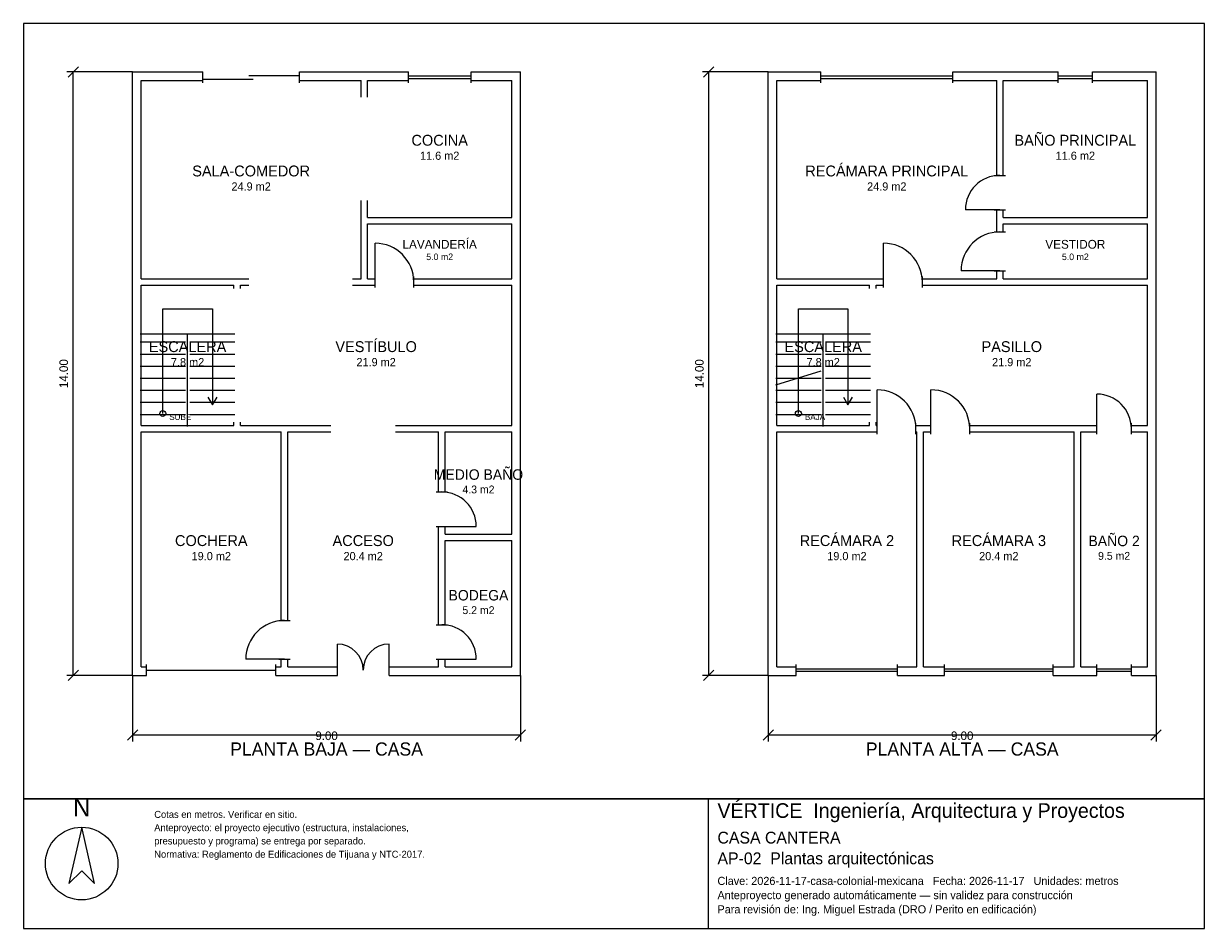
# Model space of a CAD drawing. Header units: metres. Extents: x -2.7 to 24.7, y -6 to 15.
import ezdxf
from ezdxf.enums import TextEntityAlignment as Align

# ---------------------------------------------------------------- set-up
doc = ezdxf.new("R2010")
doc.units = ezdxf.units.M
doc.header["$LTSCALE"] = 0.5
for name, color, linetype in [('A-AREA', 252, 'CONTINUOUS'), ('A-ESCALERA', 6, 'CONTINUOUS'), ('A-MUROS', 7, 'CONTINUOUS'), ('A-PUERTAS', 2, 'CONTINUOUS'), ('A-TEXTO', 3, 'CONTINUOUS'), ('A-VANOS', 4, 'CONTINUOUS'), ('COTAS', 8, 'CONTINUOUS'), ('LAMINA', 9, 'CONTINUOUS'), ('T-TITULO', 3, 'CONTINUOUS')]:
    doc.layers.add(name, color=color, linetype=linetype)
doc.styles.get("Standard").update_dxf_attribs({"font": 'txt', "width": 0.9})

msp = doc.modelspace()

# ---------------------------------------------------------------- linework, layer by layer
at = {"layer": 'A-ESCALERA'}
for p, q in [((0.05, 7.8), (2.25, 7.8)), ((1.15, 5.65), (1.15, 7.8)), ((14.8, 7.8), (17, 7.8)), ((15.9, 5.65), (15.9, 7.8)), ((0.05, 7.61), (1.1, 7.61)), ((1.2, 7.61), (2.25, 7.61)), ((14.8, 7.61), (15.85, 7.61)), ((15.95, 7.61), (17, 7.61)), ((0.05, 7.33), (1.1, 7.33)), ((1.2, 7.33), (2.25, 7.33)), ((14.8, 7.33), (15.85, 7.33)), ((15.95, 7.33), (17, 7.33)), ((0.05, 7.05), (1.1, 7.05)), ((1.2, 7.05), (2.25, 7.05)), ((14.8, 7.05), (15.85, 7.05)), ((14.8, 6.6175), (15.85, 6.94)), ((15.95, 7.05), (17, 7.05)), ((0.05, 6.77), (1.1, 6.77)), ((1.2, 6.77), (2.25, 6.77)), ((14.8, 6.77), (15.85, 6.77)), ((15.95, 6.77), (17, 6.77)), ((0.05, 6.49), (1.1, 6.49)), ((1.2, 6.49), (2.25, 6.49)), ((14.8, 6.49), (15.85, 6.49)), ((15.95, 6.49), (17, 6.49)), ((0.05, 6.21), (1.1, 6.21)), ((1.2, 6.21), (2.25, 6.21)), ((14.8, 6.21), (15.85, 6.21)), ((15.95, 6.21), (17, 6.21)), ((0.05, 5.93), (1.1, 5.93)), ((1.2, 5.93), (2.25, 5.93)), ((14.8, 5.93), (15.85, 5.93)), ((15.95, 5.93), (17, 5.93))]:
    msp.add_line(p, q, dxfattribs=at)
for points in [[(0.575, 5.95), (0.575, 8.375), (1.725, 8.375), (1.725, 6.15)], [(15.325, 5.95), (15.325, 8.375), (16.475, 8.375), (16.475, 6.15)], [(1.617, 6.33), (1.725, 6.15), (1.833, 6.33)], [(16.367, 6.33), (16.475, 6.15), (16.583, 6.33)]]:
    msp.add_lwpolyline(points, dxfattribs=at)
for centre in [(0.575, 5.95), (15.325, 5.95)]:
    msp.add_circle(centre, 0.07, dxfattribs=at)
at = {"layer": 'A-MUROS'}
for p, q in [((-0.125, 13.875), (1.5, 13.875)), ((-0.125, -0.125), (-0.125, 13.875)), ((1.5, 13.62), (1.5, 13.88)), ((3.75, 13.62), (3.75, 13.88)), ((3.75, 13.875), (6.273, 13.875)), ((6.273, 13.62), (6.273, 13.88)), ((7.727, 13.62), (7.727, 13.88)), ((7.727, 13.875), (8.875, 13.875)), ((8.875, -0.125), (8.875, 13.875)), ((14.625, 13.875), (15.845, 13.875)), ((14.625, -0.125), (14.625, 13.875)), ((15.845, 13.62), (15.845, 13.88)), ((18.905, 13.62), (18.905, 13.88)), ((18.905, 13.875), (21.35, 13.875)), ((21.35, 13.62), (21.35, 13.88)), ((22.15, 13.62), (22.15, 13.88)), ((22.15, 13.875), (23.625, 13.875)), ((23.625, -0.125), (23.625, 13.875)), ((0.075, 13.675), (1.5, 13.675)), ((0.075, 9.075), (0.075, 13.675)), ((3.75, 13.675), (5.175, 13.675)), ((5.175, 13.287), (5.175, 13.675)), ((5.325, 13.675), (6.273, 13.675)), ((5.325, 13.287), (5.325, 13.675)), ((7.727, 13.675), (8.675, 13.675)), ((8.675, 10.5), (8.675, 13.675)), ((14.825, 13.675), (15.845, 13.675)), ((14.825, 9.075), (14.825, 13.675)), ((18.905, 13.675), (19.925, 13.675)), ((19.925, 11.475), (19.925, 13.675)), ((20.075, 13.675), (21.35, 13.675)), ((20.075, 11.475), (20.075, 13.675)), ((22.15, 13.675), (23.425, 13.675)), ((23.425, 10.5), (23.425, 13.675)), ((19.87, 11.475), (20.13, 11.475)), ((5.175, 9.075), (5.175, 10.888)), ((5.325, 10.5), (5.325, 10.888)), ((5.325, 10.5), (8.675, 10.5)), ((19.87, 10.675), (20.13, 10.675)), ((19.925, 10.163), (19.925, 10.675)), ((20.075, 10.5), (20.075, 10.675)), ((20.075, 10.5), (23.425, 10.5)), ((5.325, 10.35), (8.675, 10.35)), ((5.325, 9.075), (5.325, 10.35)), ((8.675, 9.075), (8.675, 10.35)), ((19.87, 10.163), (20.13, 10.163)), ((20.075, 10.35), (23.425, 10.35)), ((20.075, 10.163), (20.075, 10.35)), ((23.425, 9.075), (23.425, 10.35)), ((0.075, 9.075), (2.575, 9.075)), ((4.975, 9.075), (5.175, 9.075)), ((5.325, 9.075), (5.5, 9.075)), ((5.5, 8.87), (5.5, 9.13)), ((6.4, 8.87), (6.4, 9.13)), ((6.4, 9.075), (8.675, 9.075)), ((14.825, 9.075), (17.3, 9.075)), ((17.3, 8.87), (17.3, 9.13)), ((18.2, 8.87), (18.2, 9.13)), ((18.2, 9.075), (19.925, 9.075)), ((19.87, 9.263), (20.13, 9.263)), ((19.925, 9.075), (19.925, 9.263)), ((20.075, 9.075), (20.075, 9.263)), ((20.075, 9.075), (23.425, 9.075)), ((0.075, 8.925), (2.225, 8.925)), ((0.075, 5.675), (0.075, 8.925)), ((2.225, 8.85), (2.225, 8.925)), ((2.375, 8.925), (2.575, 8.925)), ((2.375, 8.85), (2.375, 8.925)), ((4.975, 8.925), (5.5, 8.925)), ((6.4, 8.925), (8.675, 8.925)), ((8.675, 5.675), (8.675, 8.925)), ((14.825, 8.925), (16.975, 8.925)), ((14.825, 5.675), (14.825, 8.925)), ((16.975, 8.85), (16.975, 8.925)), ((17.125, 8.925), (17.3, 8.925)), ((17.125, 8.85), (17.125, 8.925)), ((18.2, 8.925), (23.425, 8.925)), ((23.425, 5.675), (23.425, 8.925)), ((0.075, 5.675), (2.225, 5.675)), ((0.075, 5.525), (3.325, 5.525)), ((0.075, 0.075), (0.075, 5.525)), ((2.225, 5.675), (2.225, 5.75)), ((2.375, 5.675), (2.375, 5.75)), ((2.375, 5.675), (4.475, 5.675)), ((3.325, 1.15), (3.325, 5.525)), ((3.475, 5.525), (4.475, 5.525)), ((3.475, 1.15), (3.475, 5.525)), ((5.975, 5.675), (8.675, 5.675)), ((5.975, 5.525), (6.975, 5.525)), ((6.975, 4.13), (6.975, 5.525)), ((7.125, 5.525), (8.675, 5.525)), ((7.125, 4.13), (7.125, 5.525)), ((8.675, 3.155), (8.675, 5.525)), ((14.825, 5.675), (16.975, 5.675)), ((14.825, 5.525), (17.15, 5.525)), ((14.825, 0.075), (14.825, 5.525)), ((16.975, 5.675), (16.975, 5.75)), ((17.125, 5.675), (17.125, 5.75)), ((17.125, 5.675), (17.15, 5.675)), ((17.15, 5.47), (17.15, 5.73)), ((18.05, 5.47), (18.05, 5.73)), ((18.05, 5.675), (18.4, 5.675)), ((18.05, 5.525), (18.075, 5.525)), ((18.075, 0.075), (18.075, 5.525)), ((18.225, 5.525), (18.4, 5.525)), ((18.225, 0.075), (18.225, 5.525)), ((18.4, 5.47), (18.4, 5.73)), ((19.3, 5.47), (19.3, 5.73)), ((19.3, 5.675), (22.25, 5.675)), ((19.3, 5.525), (21.725, 5.525)), ((21.725, 0.075), (21.725, 5.525)), ((21.875, 5.525), (22.25, 5.525)), ((21.875, 0.075), (21.875, 5.525)), ((22.25, 5.47), (22.25, 5.73)), ((23.05, 5.47), (23.05, 5.73)), ((23.05, 5.675), (23.425, 5.675)), ((23.05, 5.525), (23.425, 5.525)), ((23.425, 0.075), (23.425, 5.525)), ((6.92, 4.13), (7.18, 4.13)), ((6.92, 3.33), (7.18, 3.33)), ((6.975, 1.05), (6.975, 3.33)), ((7.125, 3.155), (7.125, 3.33)), ((7.125, 3.155), (8.675, 3.155)), ((7.125, 3.005), (8.675, 3.005)), ((7.125, 1.05), (7.125, 3.005)), ((8.675, 0.075), (8.675, 3.005)), ((3.27, 1.15), (3.53, 1.15)), ((6.92, 1.05), (7.18, 1.05)), ((0.075, 0.075), (0.2, 0.075)), ((0.2, -0.13), (0.2, 0.13)), ((3.2, -0.13), (3.2, 0.13)), ((3.2, 0.075), (3.325, 0.075)), ((3.27, 0.25), (3.53, 0.25)), ((3.325, 0.075), (3.325, 0.25)), ((3.475, 0.075), (3.475, 0.25)), ((3.475, 0.075), (4.625, 0.075)), ((4.625, -0.13), (4.625, 0.13)), ((5.825, -0.13), (5.825, 0.13)), ((5.825, 0.075), (6.975, 0.075)), ((6.92, 0.25), (7.18, 0.25)), ((6.975, 0.075), (6.975, 0.25)), ((7.125, 0.075), (7.125, 0.25)), ((7.125, 0.075), (8.675, 0.075)), ((14.825, 0.075), (15.276, 0.075)), ((15.276, -0.13), (15.276, 0.13)), ((17.624, -0.13), (17.624, 0.13)), ((17.624, 0.075), (18.075, 0.075)), ((18.225, 0.075), (18.717, 0.075)), ((18.717, -0.13), (18.717, 0.13)), ((21.233, -0.13), (21.233, 0.13)), ((21.233, 0.075), (21.725, 0.075)), ((21.875, 0.075), (22.25, 0.075)), ((22.25, -0.13), (22.25, 0.13)), ((23.05, -0.13), (23.05, 0.13)), ((23.05, 0.075), (23.425, 0.075)), ((-0.125, -0.125), (0.2, -0.125)), ((3.2, -0.125), (4.625, -0.125)), ((5.825, -0.125), (8.875, -0.125)), ((14.625, -0.125), (15.276, -0.125)), ((17.624, -0.125), (18.717, -0.125)), ((21.233, -0.125), (22.25, -0.125)), ((23.05, -0.125), (23.625, -0.125))]:
    msp.add_line(p, q, dxfattribs=at)
at = {"layer": 'A-PUERTAS'}
for p, q in [((20, 10.675), (19.2, 10.675)), ((5.5, 9), (5.5, 9.9)), ((17.3, 9), (17.3, 9.9)), ((20, 9.263), (19.1, 9.263)), ((17.15, 5.6), (17.15, 6.5)), ((18.4, 5.6), (18.4, 6.5)), ((22.25, 5.6), (22.25, 6.4)), ((7.05, 3.33), (7.85, 3.33)), ((4.625, 0), (4.625, 0.6)), ((5.825, 0), (5.825, 0.6)), ((3.4, 0.25), (2.5, 0.25)), ((7.05, 0.25), (7.85, 0.25))]:
    msp.add_line(p, q, dxfattribs=at)
for centre, radius, start, end in [((20, 10.675), 0.8, 90, 180), ((20, 9.263), 0.9, 90, 180), ((5.5, 9), 0.9, 0, 90), ((17.3, 9), 0.9, 0, 90), ((17.15, 5.6), 0.9, 0, 90), ((18.4, 5.6), 0.9, 0, 90), ((22.25, 5.6), 0.8, 0, 90), ((7.05, 3.33), 0.8, 0, 90), ((3.4, 0.25), 0.9, 90, 180), ((7.05, 0.25), 0.8, 0, 90), ((4.625, 0), 0.6, 0, 90), ((5.825, 0), 0.6, 90, 180)]:
    msp.add_arc(centre, radius, start, end, dxfattribs=at)
at = {"layer": 'A-VANOS'}
for p, q in [((1.5, 13.71), (2.675, 13.71)), ((2.575, 13.79), (3.75, 13.79)), ((6.273, 13.78), (7.727, 13.78)), ((6.273, 13.72), (7.727, 13.72)), ((15.845, 13.78), (18.905, 13.78)), ((15.845, 13.72), (18.905, 13.72)), ((21.35, 13.78), (22.15, 13.78)), ((21.35, 13.72), (22.15, 13.72)), ((0.2, 0), (3.2, 0)), ((15.276, 0.03), (17.624, 0.03)), ((18.717, 0.03), (21.233, 0.03)), ((22.25, 0.03), (23.05, 0.03)), ((15.276, -0.03), (17.624, -0.03)), ((18.717, -0.03), (21.233, -0.03)), ((22.25, -0.03), (23.05, -0.03))]:
    msp.add_line(p, q, dxfattribs=at)
at = {"layer": 'COTAS'}
for p, q in [((-1.625, 13.755), (-1.385, 13.995)), ((13.125, 13.755), (13.365, 13.995)), ((-0.125, 13.875), (-1.655, 13.875)), ((-1.505, -0.125), (-1.505, 13.875)), ((14.625, 13.875), (13.095, 13.875)), ((13.245, -0.125), (13.245, 13.875)), ((-0.125, -0.125), (-1.655, -0.125)), ((-1.625, -0.245), (-1.385, -0.005)), ((-0.125, -0.125), (-0.125, -1.655)), ((8.875, -0.125), (8.875, -1.655)), ((14.625, -0.125), (13.095, -0.125)), ((13.125, -0.245), (13.365, -0.005)), ((14.625, -0.125), (14.625, -1.655)), ((23.625, -0.125), (23.625, -1.655)), ((-0.245, -1.625), (-0.005, -1.385)), ((-0.125, -1.505), (8.875, -1.505)), ((8.755, -1.625), (8.995, -1.385)), ((14.505, -1.625), (14.745, -1.385)), ((14.625, -1.505), (23.625, -1.505)), ((23.505, -1.625), (23.745, -1.385))]:
    msp.add_line(p, q, dxfattribs=at)
at = {"layer": 'LAMINA'}
msp.add_line((13.237, -5.9939), (13.237, -2.9861), dxfattribs=at)
for points in [[(-2.655, -2.9861), (24.745, -2.9861), (24.745, 14.995), (-2.655, 14.995)], [(-2.655, -5.9939), (24.745, -5.9939), (24.745, -2.9861), (-2.655, -2.9861)], [(-1.3075, -3.6478), (-1.6023, -4.9532), (-1.3075, -4.6584), (-1.0128, -4.9532)]]:
    msp.add_lwpolyline(points, close=True, dxfattribs=at)
msp.add_circle((-1.3075, -4.49), 0.8422, dxfattribs=at)

# ---------------------------------------------------------------- texts
at = {"layer": 'A-AREA'}
for s, height, p in [('11.6 m2', 0.189, (7, 11.8355)), ('11.6 m2', 0.189, (21.75, 11.8355)), ('24.9 m2', 0.189, (2.625, 11.123)), ('24.9 m2', 0.189, (17.375, 11.123)), ('5.0 m2', 0.1527, (7, 9.5089)), ('5.0 m2', 0.1527, (21.75, 9.5089)), ('7.8 m2', 0.189, (1.15, 7.048)), ('21.9 m2', 0.189, (5.525, 7.048)), ('7.8 m2', 0.189, (15.9, 7.048)), ('21.9 m2', 0.189, (20.275, 7.048)), ('4.3 m2', 0.1821, (7.9, 4.0971)), ('19.0 m2', 0.189, (1.7, 2.548)), ('20.4 m2', 0.189, (5.225, 2.548)), ('19.0 m2', 0.189, (16.45, 2.548)), ('20.4 m2', 0.189, (19.975, 2.548)), ('9.5 m2', 0.1821, (22.65, 2.5571)), ('5.2 m2', 0.1821, (7.9, 1.2971))]:
    msp.add_text(s, height=height, dxfattribs=at).set_placement(p, align=Align.CENTER)
at = {"layer": 'A-ESCALERA'}
for s, p in [('SUBE', (0.725, 5.8)), ('BAJA', (15.475, 5.8))]:
    msp.add_text(s, height=0.14, dxfattribs=at).set_placement(p)
at = {"layer": 'A-TEXTO'}
for s, height, p in [('COCINA', 0.252, (7, 12.1631)), ('BAÑO PRINCIPAL', 0.252, (21.75, 12.1631)), ('RECÁMARA PRINCIPAL', 0.252, (17.375, 11.4506)), ('SALA-COMEDOR', 0.252, (2.625, 11.4506)), ('LAVANDERÍA', 0.2036, (7, 9.7736)), ('VESTIDOR', 0.2036, (21.75, 9.7736)), ('VESTÍBULO', 0.252, (5.525, 7.3756)), ('ESCALERA', 0.252, (1.15, 7.3756)), ('ESCALERA', 0.252, (15.9, 7.3756)), ('PASILLO', 0.252, (20.275, 7.3756)), ('MEDIO BAÑO', 0.2429, (7.9, 4.4129)), ('COCHERA', 0.252, (1.7, 2.8756)), ('ACCESO', 0.252, (5.225, 2.8756)), ('RECÁMARA 2', 0.252, (16.45, 2.8756)), ('RECÁMARA 3', 0.252, (19.975, 2.8756)), ('BAÑO 2', 0.2429, (22.65, 2.8729)), ('BODEGA', 0.2429, (7.9, 1.6129))]:
    msp.add_text(s, height=height, dxfattribs=at).set_placement(p, align=Align.CENTER)
at = {"layer": 'COTAS'}
for p in [(-1.625, 6.875), (13.125, 6.875)]:
    msp.add_text('14.00', height=0.2, rotation=90, dxfattribs=at).set_placement(p, align=Align.CENTER)
for p in [(4.375, -1.625), (19.125, -1.625)]:
    msp.add_text('9.00', height=0.2, dxfattribs=at).set_placement(p, align=Align.CENTER)
at = {"layer": 'LAMINA'}
msp.add_text('N', height=0.4211, dxfattribs=at).set_placement((-1.3075, -3.3952), align=Align.CENTER)
for s, height, p in [('VÉRTICE  Ingeniería, Arquitectura y Proyectos', 0.34, (13.4462, -3.4307)), ('Cotas en metros. Verificar en sitio.', 0.1622, (0.3768, -3.4307)), ('Anteproyecto: el proyecto ejecutivo (estructura, instalaciones,', 0.1622, (0.3768, -3.7388)), ('CASA CANTERA', 0.2746, (13.4462, -4.0258)), ('presupuesto y programa) se entrega por separado.', 0.1622, (0.3768, -4.0469)), ('Normativa: Reglamento de Edificaciones de Tijuana y NTC-2017.', 0.1622, (0.3768, -4.355)), ('AP-02  Plantas arquitectónicas', 0.2746, (13.4462, -4.5063)), ('Clave: 2026-11-17-casa-colonial-mexicana   Fecha: 2026-11-17   Unidades: metros', 0.1883, (13.4462, -4.9869)), ('Anteproyecto generado automáticamente — sin validez para construcción', 0.1883, (13.4462, -5.3165)), ('Para revisión de: Ing. Miguel Estrada (DRO / Perito en edificación)', 0.1883, (13.4462, -5.646))]:
    msp.add_text(s, height=height, dxfattribs=at).set_placement(p)
at = {"layer": 'T-TITULO'}
for s, p in [('PLANTA BAJA — CASA', (4.375, -1.9861)), ('PLANTA ALTA — CASA', (19.125, -1.9861))]:
    msp.add_text(s, height=0.3056, dxfattribs=at).set_placement(p, align=Align.CENTER)

doc.saveas('drawing.dxf')
